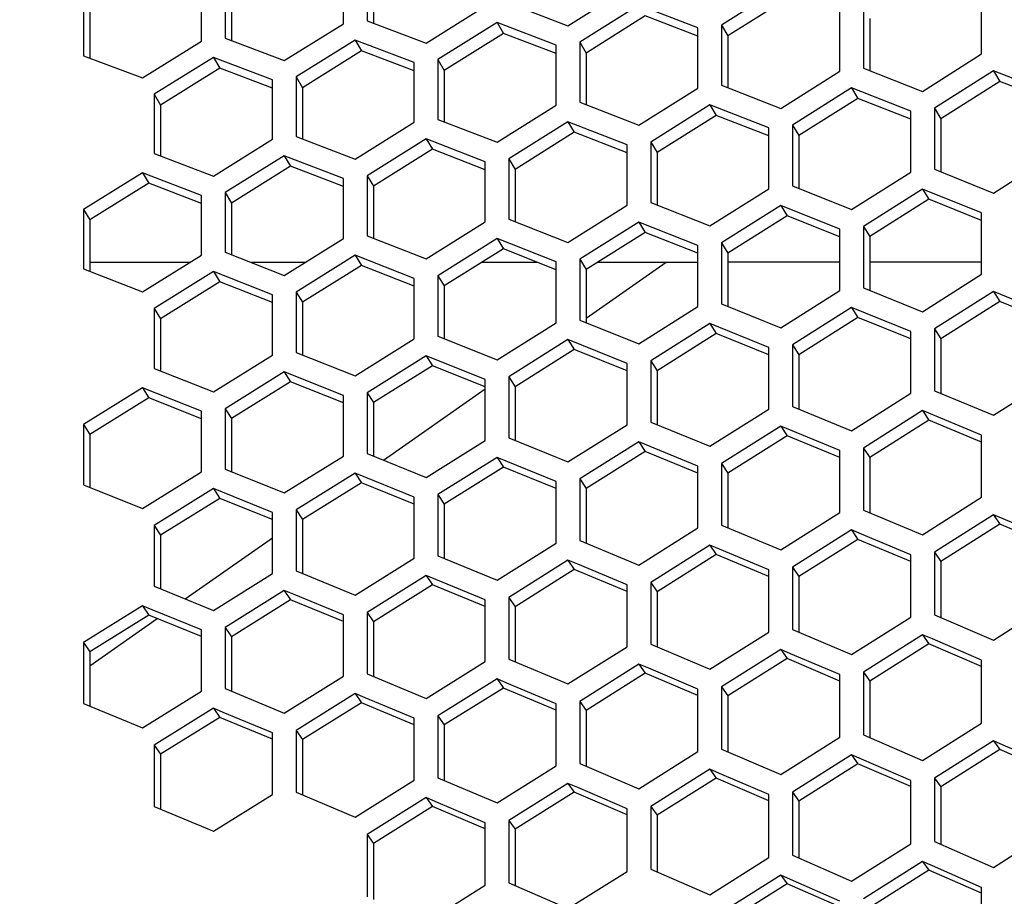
# Model space of a CAD drawing. Header units: millimetres. Extents: x 0 to 420, y 0 to 297.
# Tile 250 of 256: x 237.98 to 242, y 228.13 to 231.71. Entities that reach past the tile are written whole.
import ezdxf

# ---------------------------------------------------------------- set-up
doc = ezdxf.new("R2010")
doc.units = ezdxf.units.MM
doc.header["$LTSCALE"] = 23.1
doc.layers.get('0').update_dxf_attribs({"linetype": 'CONTINUOUS'})
doc.layers.add('DIM_PILOTEES', color=7, linetype='CONTINUOUS')
doc.styles.add('TEXTSTYLE_2', font='txt', dxfattribs={"width": 0.97619})
doc.styles.add('TEXTSTYLE_3', font='txt', dxfattribs={"width": 1.071429})
doc.styles.add('TEXTSTYLE_6', font='txt', dxfattribs={"width": 1.178571})
doc.dimstyles.new('DIMSTYLE_1', dxfattribs={"dimtxt": 2.5, "dimasz": 0.1875, "dimexe": 0.125, "dimexo": 0.0625, "dimgap": 1.25, "dimtad": 0, "dimtih": 1, "dimtoh": 1, "dimdsep": 46, "dimtxsty": 'TEXTSTYLE_2', "dimblk": '_FILLED', "dimblk1": '_FILLED', "dimblk2": '_FILLED', "dimcen": 0.09, "dimazin": 2, "dimtfac": 1, "dimtofl": 0, "dimtmove": 0, "dimatfit": 3, "dimldrblk": '_FILLED', "dimfxl": 1, "dimtolj": 1, "dimarcsym": 0})
doc.dimstyles.new('DIMSTYLE_2', dxfattribs={"dimtxt": 2.5, "dimasz": 0.1875, "dimexe": 0.125, "dimexo": 0.0625, "dimgap": 1.25, "dimtad": 0, "dimtih": 1, "dimtoh": 1, "dimdsep": 46, "dimtxsty": 'TEXTSTYLE_3', "dimblk": '_FILLED', "dimblk1": '_FILLED', "dimblk2": '_FILLED', "dimcen": 0.09, "dimazin": 2, "dimtfac": 1, "dimtofl": 0, "dimtmove": 0, "dimatfit": 3, "dimldrblk": '_FILLED', "dimfxl": 1, "dimtolj": 1, "dimarcsym": 0})
doc.dimstyles.new('DIMSTYLE_5', dxfattribs={"dimtxt": 2.5, "dimasz": 0.1875, "dimexe": 0.125, "dimexo": 0.0625, "dimgap": 1.25, "dimtad": 0, "dimtih": 1, "dimtoh": 1, "dimdsep": 46, "dimtxsty": 'TEXTSTYLE_6', "dimblk": '_FILLED', "dimblk1": '_FILLED', "dimblk2": '_FILLED', "dimcen": 0.09, "dimazin": 2, "dimtfac": 1, "dimtofl": 0, "dimtmove": 0, "dimatfit": 3, "dimldrblk": '_FILLED', "dimfxl": 1, "dimtolj": 1, "dimarcsym": 0})

# ---------------------------------------------------------------- blocks, each defined once
blk = doc.blocks.new('_FILLED')
at = {"color": 0, "linetype": 'BYBLOCK'}
blk.add_solid([(0, 0), (-1, 0.167), (-1, -0.167)], dxfattribs=at)
blk = doc.blocks.new('*D0')
at = {"layer": 'DIM_PILOTEES', "color": 2, "linetype": 'CONTINUOUS'}
for p, q in [((218.8808, 254.2086), (215.0951, 254.2086)), ((215.2201, 254.2086), (215.2201, 191.7537)), ((273.8528, 254.2086), (218.8808, 254.2086)), ((215.2201, 129.4471), (215.2201, 186.7537)), ((218.8808, 129.4471), (215.0951, 129.4471)), ((273.8782, 129.4471), (218.8808, 129.4471))]:
    blk.add_line(p, q, dxfattribs=at)
at = {"layer": 'DIM_PILOTEES', "color": 2, "linetype": 'CONTINUOUS', "xscale": 0.1875, "yscale": 0.1875, "zscale": 0.1875}
for p, rotation in [((215.2201, 254.2086), 90), ((215.2201, 129.4471), 270)]:
    blk.add_blockref('_FILLED', p, dxfattribs=dict(at, rotation=rotation))
at = {"layer": 'DIM_PILOTEES', "color": 2, "linetype": 'CONTINUOUS', "insert": (215.2201, 190.5037), "char_height": 2.5, "width": 10.982143, "attachment_point": 2, "line_spacing_factor": 0.9, "style": 'TEXTSTYLE_2'}
blk.add_mtext('{\\ftxt;\\W0.0001;\\H0.0001;\\~}{\\ftxt;\\W2.9285714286;\\H2.5; }{\\ftxt;\\W0.0001;\\H0.0001;\\~}', dxfattribs=at)
blk = doc.blocks.new('*D1')
at = {"layer": 'DIM_PILOTEES', "color": 2, "linetype": 'CONTINUOUS'}
for p, q in [((226.3883, 264.6125), (226.3883, 265.9875)), ((243.2945, 264.6125), (243.2945, 265.9875)), ((226.3883, 265.8625), (225.8883, 265.8625)), ((243.2945, 265.8625), (243.7945, 265.8625)), ((226.3883, 206.2157), (226.3883, 264.6125)), ((243.2945, 226.5584), (243.2945, 264.6125))]:
    blk.add_line(p, q, dxfattribs=at)
at = {"layer": 'DIM_PILOTEES', "color": 2, "linetype": 'CONTINUOUS', "xscale": 0.1875, "yscale": 0.1875, "zscale": 0.1875}
blk.add_blockref('_FILLED', (226.3883, 265.8625), dxfattribs=at)
at = {"layer": 'DIM_PILOTEES', "color": 2, "linetype": 'CONTINUOUS', "xscale": 0.1875, "yscale": 0.1875, "zscale": 0.1875, "rotation": 180}
blk.add_blockref('_FILLED', (243.2945, 265.8625), dxfattribs=at)
at = {"layer": 'DIM_PILOTEES', "color": 2, "linetype": 'CONTINUOUS', "insert": (235.5503, 267.1125), "char_height": 2.5, "width": 8.035714, "attachment_point": 2, "line_spacing_factor": 0.9, "style": 'TEXTSTYLE_3'}
blk.add_mtext('{\\ftxt;\\W0.0001;\\H0.0001;\\~}{\\ftxt;\\W2.1428571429;\\H2.5; }{\\ftxt;\\W0.0001;\\H0.0001;\\~}', dxfattribs=at)
blk = doc.blocks.new('*D8')
at = {"layer": 'DIM_PILOTEES', "color": 2, "linetype": 'CONTINUOUS'}
for p, q in [((226.3883, 276.7141), (226.3883, 278.0891)), ((276.2211, 276.7141), (276.2211, 278.0891)), ((226.3883, 277.9641), (248.9616, 277.9641)), ((276.2211, 277.9641), (257.3545, 277.9641)), ((226.3883, 206.2157), (226.3883, 276.7141)), ((276.2211, 241.6204), (276.2211, 276.7141))]:
    blk.add_line(p, q, dxfattribs=at)
at = {"layer": 'DIM_PILOTEES', "color": 2, "linetype": 'CONTINUOUS', "xscale": 0.1875, "yscale": 0.1875, "zscale": 0.1875, "rotation": 180}
blk.add_blockref('_FILLED', (226.3883, 277.9641), dxfattribs=at)
at = {"layer": 'DIM_PILOTEES', "color": 2, "linetype": 'CONTINUOUS', "xscale": 0.1875, "yscale": 0.1875, "zscale": 0.1875}
blk.add_blockref('_FILLED', (276.2211, 277.9641), dxfattribs=at)
at = {"layer": 'DIM_PILOTEES', "color": 2, "linetype": 'CONTINUOUS', "insert": (253.158, 279.2141), "char_height": 2.5, "width": 8.839286, "attachment_point": 2, "line_spacing_factor": 0.9, "style": 'TEXTSTYLE_6'}
blk.add_mtext('{\\ftxt;\\W0.0001;\\H0.0001;\\~}{\\ftxt;\\W2.3571428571;\\H2.5; }{\\ftxt;\\W0.0001;\\H0.0001;\\~}', dxfattribs=at)

msp = doc.modelspace()

# ---------------------------------------------------------------- linework, layer by layer
at = {"color": 3, "linetype": 'CONTINUOUS'}
for p, q in [((239.3985, 231.9505), (239.3985, 231.7086)), ((239.3019, 231.6967), (239.3019, 231.9384)), ((238.7224, 231.6251), (238.7224, 231.8658)), ((238.819, 231.8779), (238.819, 231.637)), ((240.2196, 231.6879), (240.461, 231.8397)), ((241.0889, 231.8436), (240.8474, 231.6912)), ((238.2394, 231.8054), (238.2394, 231.5655)), ((241.9099, 231.5729), (241.9099, 231.8209)), ((239.64, 231.6169), (239.8815, 231.7682)), ((239.9781, 231.7801), (240.2196, 231.6879)), ((240.5093, 231.7724), (240.2679, 231.6205)), ((240.7508, 231.6794), (240.5093, 231.7724)), ((241.3304, 231.5032), (241.3304, 231.7502)), ((241.427, 231.7619), (241.427, 231.5148)), ((239.3985, 231.7086), (239.64, 231.6169)), ((239.9298, 231.7011), (239.6883, 231.5498)), ((240.1713, 231.6087), (239.9298, 231.7011)), ((239.0604, 231.5459), (239.3019, 231.6967)), ((240.7508, 231.4335), (240.7508, 231.6794)), ((240.8474, 231.6912), (240.8474, 231.4451)), ((238.4809, 231.4748), (238.7224, 231.6251)), ((238.819, 231.637), (239.0604, 231.5459)), ((239.3502, 231.6299), (239.1087, 231.479)), ((239.5917, 231.538), (239.3502, 231.6299)), ((240.2679, 231.6205), (240.2679, 231.3754)), ((240.1713, 231.3638), (240.1713, 231.6087)), ((238.2394, 231.5655), (238.4809, 231.4748)), ((238.7707, 231.5587), (238.5292, 231.4083)), ((239.0121, 231.4672), (238.7707, 231.5587)), ((239.6883, 231.5498), (239.6883, 231.3057)), ((241.6684, 231.4197), (241.9099, 231.5729)), ((239.5917, 231.2941), (239.5917, 231.538)), ((241.0889, 231.3505), (241.3304, 231.5032)), ((241.427, 231.5148), (241.6684, 231.4197)), ((241.9582, 231.5041), (241.7167, 231.3509)), ((242.1997, 231.4083), (241.9582, 231.5041)), ((239.0121, 231.2244), (239.0121, 231.4672)), ((239.1087, 231.479), (239.1087, 231.236)), ((240.5093, 231.2813), (240.7508, 231.4335)), ((240.8474, 231.4451), (241.0889, 231.3505)), ((241.3787, 231.4347), (241.1372, 231.282)), ((241.6201, 231.3394), (241.3787, 231.4347)), ((238.5292, 231.4083), (238.5292, 231.1663)), ((239.9298, 231.2121), (240.1713, 231.3638)), ((240.2679, 231.3754), (240.5093, 231.2813)), ((240.7991, 231.3653), (240.5576, 231.2131)), ((241.0406, 231.2705), (240.7991, 231.3653)), ((241.6201, 231.0903), (241.6201, 231.3394)), ((241.7167, 231.3509), (241.7167, 231.1016)), ((239.6883, 231.3057), (239.9298, 231.2121)), ((239.3502, 231.143), (239.5917, 231.2941)), ((240.2196, 231.2959), (239.9781, 231.1442)), ((240.461, 231.2016), (240.2196, 231.2959)), ((241.0406, 231.0224), (241.0406, 231.2705)), ((241.1372, 231.282), (241.1372, 231.0337)), ((238.7707, 231.0738), (239.0121, 231.2244)), ((239.1087, 231.236), (239.3502, 231.143)), ((239.64, 231.2265), (239.3985, 231.0753)), ((239.8815, 231.1327), (239.64, 231.2265)), ((240.461, 230.9546), (240.461, 231.2016)), ((240.5576, 231.2131), (240.5576, 230.9659)), ((238.5292, 231.1663), (238.7707, 231.0738)), ((239.0604, 231.1571), (238.819, 231.0065)), ((239.3019, 231.0639), (239.0604, 231.1571)), ((239.9781, 231.1442), (239.9781, 230.898)), ((241.9582, 231.0047), (242.1997, 231.1581)), ((239.8815, 230.8867), (239.8815, 231.1327)), ((241.7167, 231.1016), (241.9582, 231.0047)), ((238.4809, 231.0877), (238.2394, 230.9376)), ((238.7224, 230.995), (238.4809, 231.0877)), ((239.3019, 230.8188), (239.3019, 231.0639)), ((239.3985, 231.0753), (239.3985, 230.8302)), ((241.3787, 230.9373), (241.6201, 231.0903)), ((240.7991, 230.87), (241.0406, 231.0224)), ((241.1372, 231.0337), (241.3787, 230.9373)), ((241.6684, 231.021), (241.427, 230.868)), ((241.9099, 230.9239), (241.6684, 231.021)), ((238.7224, 230.751), (238.7224, 230.995)), ((238.819, 231.0065), (238.819, 230.7623)), ((238.2394, 230.9376), (238.2394, 230.6944)), ((240.2196, 230.8026), (240.461, 230.9546)), ((240.5576, 230.9659), (240.7991, 230.87)), ((241.0889, 230.9534), (240.8474, 230.801)), ((241.3304, 230.8568), (241.0889, 230.9534)), ((239.9781, 230.898), (240.2196, 230.8026)), ((241.9099, 230.6726), (241.9099, 230.9239)), ((239.64, 230.7353), (239.8815, 230.8867)), ((240.5093, 230.8859), (240.2679, 230.7339)), ((240.7508, 230.7898), (240.5093, 230.8859)), ((241.3304, 230.6066), (241.3304, 230.8568)), ((241.427, 230.868), (241.427, 230.6176)), ((239.0604, 230.668), (239.3019, 230.8188)), ((239.3985, 230.8302), (239.64, 230.7353)), ((239.9298, 230.8184), (239.6883, 230.6669)), ((240.1713, 230.7228), (239.9298, 230.8184)), ((240.7508, 230.5406), (240.7508, 230.7898)), ((240.8474, 230.801), (240.8474, 230.5516)), ((238.4809, 230.6006), (238.7224, 230.751)), ((238.819, 230.7623), (239.0604, 230.668)), ((239.3502, 230.7508), (239.1087, 230.5999)), ((239.5917, 230.6557), (239.3502, 230.7508)), ((240.1713, 230.4746), (240.1713, 230.7228)), ((240.2679, 230.7339), (240.2679, 230.4856)), ((238.2394, 230.6944), (238.4809, 230.6006)), ((238.7707, 230.6833), (238.5292, 230.5328)), ((239.0121, 230.5887), (238.7707, 230.6833)), ((239.5917, 230.4086), (239.5917, 230.6557)), ((239.6883, 230.6669), (239.6883, 230.4196)), ((241.6684, 230.5194), (241.9099, 230.6726)), ((241.427, 230.6176), (241.6684, 230.5194)), ((239.0121, 230.3426), (239.0121, 230.5887)), ((239.1087, 230.5999), (239.1087, 230.3536)), ((241.0889, 230.4539), (241.3304, 230.6066)), ((241.9582, 230.6026), (241.7167, 230.4493)), ((242.1997, 230.5036), (241.9582, 230.6026)), ((240.5093, 230.3884), (240.7508, 230.5406)), ((240.8474, 230.5516), (241.0889, 230.4539)), ((241.3787, 230.5369), (241.1372, 230.3841)), ((241.6201, 230.4384), (241.3787, 230.5369)), ((238.5292, 230.5328), (238.5292, 230.2876)), ((239.9298, 230.323), (240.1713, 230.4746)), ((240.2679, 230.4856), (240.5093, 230.3884)), ((240.7991, 230.4712), (240.5576, 230.3189)), ((241.0406, 230.3733), (240.7991, 230.4712)), ((239.6883, 230.4196), (239.9298, 230.323)), ((241.6201, 230.1861), (241.6201, 230.4384)), ((241.7167, 230.4493), (241.7167, 230.1968)), ((239.3502, 230.2575), (239.5917, 230.4086)), ((240.2196, 230.4055), (239.9781, 230.2538)), ((240.461, 230.3081), (240.2196, 230.4055)), ((241.0406, 230.122), (241.0406, 230.3733)), ((241.1372, 230.3841), (241.1372, 230.1327)), ((238.7707, 230.192), (239.0121, 230.3426)), ((239.1087, 230.3536), (239.3502, 230.2575)), ((239.64, 230.3398), (239.3985, 230.1886)), ((239.8815, 230.2429), (239.64, 230.3398)), ((240.461, 230.0579), (240.461, 230.3081)), ((240.5576, 230.3189), (240.5576, 230.0686)), ((238.5292, 230.2876), (238.7707, 230.192)), ((239.0604, 230.2741), (238.819, 230.1234)), ((239.3019, 230.1777), (239.0604, 230.2741)), ((239.9781, 230.2538), (239.9781, 230.0045)), ((239.8815, 229.9938), (239.8815, 230.2429)), ((241.9582, 230.0968), (242.1997, 230.2503)), ((238.4809, 230.2084), (238.2394, 230.0583)), ((238.7224, 230.1126), (238.4809, 230.2084)), ((239.3019, 229.9296), (239.3019, 230.1777)), ((239.3985, 230.1886), (239.3985, 229.9403)), ((241.3787, 230.0332), (241.6201, 230.1861)), ((241.7167, 230.1968), (241.9582, 230.0968)), ((241.1372, 230.1327), (241.3787, 230.0332)), ((238.7224, 229.8655), (238.7224, 230.1126)), ((238.819, 230.1234), (238.819, 229.8762)), ((240.7991, 229.9696), (241.0406, 230.122)), ((241.6684, 230.1156), (241.427, 229.9626)), ((241.9099, 230.0154), (241.6684, 230.1156)), ((238.2394, 230.0583), (238.2394, 229.8121)), ((240.2196, 229.906), (240.461, 230.0579)), ((240.5576, 230.0686), (240.7991, 229.9696)), ((241.0889, 230.0518), (240.8474, 229.8993)), ((241.3304, 229.9521), (241.0889, 230.0518)), ((241.9099, 229.7611), (241.9099, 230.0154)), ((239.64, 229.8424), (239.8815, 229.9938)), ((239.9781, 230.0045), (240.2196, 229.906)), ((240.5093, 229.988), (240.2679, 229.836)), ((240.7508, 229.8888), (240.5093, 229.988)), ((239.3985, 229.9403), (239.64, 229.8424)), ((241.3304, 229.6988), (241.3304, 229.9521)), ((241.427, 229.9626), (241.427, 229.7092)), ((239.0604, 229.7788), (239.3019, 229.9296)), ((239.9298, 229.9242), (239.6883, 229.7727)), ((240.1713, 229.8255), (239.9298, 229.9242)), ((240.8474, 229.8993), (240.8474, 229.6469)), ((238.4809, 229.7152), (238.7224, 229.8655)), ((238.819, 229.8762), (239.0604, 229.7788)), ((239.3502, 229.8604), (239.1087, 229.7095)), ((239.5917, 229.7622), (239.3502, 229.8604)), ((240.7508, 229.6366), (240.7508, 229.8888)), ((238.2394, 229.8121), (238.4809, 229.7152)), ((240.1713, 229.5743), (240.1713, 229.8255)), ((240.2679, 229.836), (240.2679, 229.5847)), ((238.7707, 229.7965), (238.5292, 229.6462)), ((239.0121, 229.6989), (238.7707, 229.7965)), ((239.6883, 229.7727), (239.6883, 229.5225)), ((239.5917, 229.5121), (239.5917, 229.7622)), ((241.6684, 229.6079), (241.9099, 229.7611)), ((239.0121, 229.4498), (239.0121, 229.6989)), ((239.1087, 229.7095), (239.1087, 229.4602)), ((241.0889, 229.5462), (241.3304, 229.6988)), ((241.427, 229.7092), (241.6684, 229.6079)), ((241.9582, 229.6898), (241.7167, 229.5365)), ((241.9985, 229.6728), (241.9582, 229.6898)), ((242.1997, 229.5877), (241.9985, 229.6728)), ((238.5292, 229.6462), (238.5292, 229.398)), ((240.5093, 229.4844), (240.7508, 229.6366)), ((240.8474, 229.6469), (241.0889, 229.5462)), ((241.3787, 229.6278), (241.1372, 229.4751)), ((241.4189, 229.611), (241.3787, 229.6278)), ((241.6201, 229.5263), (241.4189, 229.611)), ((239.9298, 229.4227), (240.1713, 229.5743)), ((240.2679, 229.5847), (240.5093, 229.4844)), ((240.7991, 229.5659), (240.5576, 229.4137)), ((240.8394, 229.5491), (240.7991, 229.5659)), ((241.0406, 229.4649), (240.8394, 229.5491)), ((241.7167, 229.5365), (241.7167, 229.2811)), ((239.3502, 229.361), (239.5917, 229.5121)), ((239.6883, 229.5225), (239.9298, 229.4227)), ((240.2196, 229.504), (239.9781, 229.3523)), ((240.2598, 229.4873), (240.2196, 229.504)), ((241.6201, 229.2711), (241.6201, 229.5263)), ((238.7707, 229.2993), (239.0121, 229.4498)), ((239.1087, 229.4602), (239.3502, 229.361)), ((240.461, 229.4035), (240.2598, 229.4873)), ((241.0406, 229.2107), (241.0406, 229.4649)), ((241.1372, 229.4751), (241.1372, 229.2208)), ((239.64, 229.442), (239.3985, 229.2909)), ((239.6803, 229.4254), (239.64, 229.442)), ((239.8815, 229.3421), (239.6803, 229.4254)), ((240.5576, 229.4137), (240.5576, 229.1604)), ((238.5292, 229.398), (238.7707, 229.2993)), ((239.0604, 229.3801), (238.819, 229.2295)), ((239.1007, 229.3636), (239.0604, 229.3801)), ((240.461, 229.1504), (240.461, 229.4035)), ((239.3019, 229.2807), (239.1007, 229.3636)), ((239.8815, 229.09), (239.8815, 229.3421)), ((239.9781, 229.3523), (239.9781, 229.1001)), ((241.9582, 229.178), (242.1997, 229.3314)), ((238.4809, 229.3182), (238.2394, 229.1681)), ((238.5211, 229.3017), (238.4809, 229.3182)), ((238.7224, 229.2193), (238.5211, 229.3017)), ((239.3985, 229.2909), (239.3985, 229.0397)), ((239.3019, 229.0297), (239.3019, 229.2807)), ((241.3787, 229.1182), (241.6201, 229.2711)), ((241.7167, 229.2811), (241.9582, 229.178)), ((238.7224, 228.9693), (238.7224, 229.2193)), ((238.819, 229.2295), (238.819, 228.9794)), ((240.7991, 229.0584), (241.0406, 229.2107)), ((241.1372, 229.2208), (241.3787, 229.1182)), ((238.2394, 229.1681), (238.2394, 228.919)), ((241.6684, 229.1993), (241.427, 229.0465)), ((241.7087, 229.1822), (241.6684, 229.1993)), ((241.9099, 229.096), (241.7087, 229.1822)), ((240.2196, 228.9986), (240.461, 229.1504)), ((240.5576, 229.1604), (240.7991, 229.0584)), ((241.0889, 229.1393), (240.8474, 228.9869)), ((241.1291, 229.1222), (241.0889, 229.1393)), ((239.64, 228.9387), (239.8815, 229.09)), ((239.9781, 229.1001), (240.2196, 228.9986)), ((241.3304, 229.0365), (241.1291, 229.1222)), ((241.9099, 228.8388), (241.9099, 229.096)), ((240.5093, 229.0793), (240.2679, 228.9274)), ((240.5496, 229.0623), (240.5093, 229.0793)), ((240.7508, 228.977), (240.5496, 229.0623)), ((241.427, 229.0465), (241.427, 228.7901)), ((239.0604, 228.8789), (239.3019, 229.0297)), ((239.3985, 229.0397), (239.64, 228.9387)), ((239.9298, 229.0192), (239.6883, 228.8679)), ((239.97, 229.0023), (239.9298, 229.0192)), ((241.3304, 228.7804), (241.3304, 229.0365)), ((238.4809, 228.8191), (238.7224, 228.9693)), ((238.819, 228.9794), (239.0604, 228.8789)), ((240.1713, 228.9175), (239.97, 229.0023)), ((240.7508, 228.7219), (240.7508, 228.977)), ((240.8474, 228.9869), (240.8474, 228.7317)), ((239.3502, 228.9592), (239.1087, 228.8084)), ((239.3905, 228.9424), (239.3502, 228.9592)), ((239.5917, 228.858), (239.3905, 228.9424)), ((240.2679, 228.9274), (240.2679, 228.6732)), ((238.2394, 228.919), (238.4809, 228.8191)), ((238.7707, 228.8992), (238.5292, 228.7489)), ((238.8109, 228.8824), (238.7707, 228.8992)), ((240.1713, 228.6635), (240.1713, 228.9175)), ((239.0121, 228.7985), (238.8109, 228.8824)), ((239.5917, 228.6051), (239.5917, 228.858)), ((239.6883, 228.8679), (239.6883, 228.6148)), ((239.1087, 228.8084), (239.1087, 228.5564)), ((241.6684, 228.6858), (241.9099, 228.8388)), ((239.0121, 228.5466), (239.0121, 228.7985)), ((241.0889, 228.6279), (241.3304, 228.7804)), ((241.427, 228.7901), (241.6684, 228.6858)), ((241.9582, 228.7664), (241.7167, 228.6133)), ((241.9985, 228.7489), (241.9582, 228.7664)), ((238.5292, 228.7489), (238.5292, 228.4979)), ((240.8474, 228.7317), (241.0889, 228.6279)), ((242.1997, 228.6613), (241.9985, 228.7489)), ((240.5093, 228.57), (240.7508, 228.7219)), ((241.3787, 228.7082), (241.1372, 228.5557)), ((241.4189, 228.6909), (241.3787, 228.7082)), ((241.6201, 228.6037), (241.4189, 228.6909)), ((239.9298, 228.5121), (240.1713, 228.6635)), ((240.2679, 228.6732), (240.5093, 228.57)), ((240.7991, 228.6501), (240.5576, 228.4981)), ((240.8394, 228.6328), (240.7991, 228.6501)), ((239.3502, 228.4542), (239.5917, 228.6051)), ((239.6883, 228.6148), (239.9298, 228.5121)), ((241.0406, 228.5461), (240.8394, 228.6328)), ((241.6201, 228.3457), (241.6201, 228.6037)), ((241.7167, 228.6133), (241.7167, 228.3551)), ((240.2196, 228.592), (239.9781, 228.4405)), ((240.2598, 228.5748), (240.2196, 228.592)), ((240.461, 228.4885), (240.2598, 228.5748)), ((238.7707, 228.3962), (239.0121, 228.5466)), ((239.1087, 228.5564), (239.3502, 228.4542)), ((239.64, 228.5339), (239.3985, 228.3829)), ((239.6803, 228.5168), (239.64, 228.5339)), ((241.0406, 228.2891), (241.0406, 228.5461)), ((241.1372, 228.5557), (241.1372, 228.2986)), ((238.5292, 228.4979), (238.7707, 228.3962)), ((239.8815, 228.4309), (239.6803, 228.5168)), ((240.461, 228.2326), (240.461, 228.4885)), ((240.5576, 228.4981), (240.5576, 228.242)), ((239.8815, 228.1761), (239.8815, 228.4309)), ((239.9781, 228.4405), (239.9781, 228.1855)), ((241.9582, 228.249), (242.1997, 228.4022)), ((239.3985, 228.3829), (239.3985, 228.129)), ((241.3787, 228.193), (241.6201, 228.3457)), ((241.7167, 228.3551), (241.9582, 228.249)), ((240.7991, 228.137), (241.0406, 228.2891)), ((241.1372, 228.2986), (241.3787, 228.193)), ((240.5576, 228.242), (240.7991, 228.137)), ((241.6684, 228.2728), (241.427, 228.1201)), ((241.7087, 228.2551), (241.6684, 228.2728)), ((241.9099, 228.1665), (241.7087, 228.2551)), ((240.2196, 228.081), (240.461, 228.2326)), ((241.0889, 228.2166), (240.8474, 228.0645)), ((241.1291, 228.199), (241.0889, 228.2166)), ((239.64, 228.025), (239.8815, 228.1761)), ((239.9781, 228.1855), (240.2196, 228.081)), ((241.3304, 228.1109), (241.1291, 228.199)), ((241.9099, 227.9066), (241.9099, 228.1665))]:
    msp.add_line(p, q, dxfattribs=at)
at = {"color": 7, "linetype": 'CONTINUOUS'}
for p, q in [((239.4244, 231.9054), (239.4244, 231.6988)), ((238.8448, 231.8328), (238.8448, 231.6273)), ((241.1148, 231.7993), (240.8733, 231.6472)), ((238.2653, 231.7602), (238.2653, 231.5558)), ((239.9298, 231.7011), (239.9557, 231.6568)), ((240.5352, 231.7281), (240.2937, 231.5765)), ((240.7508, 231.6454), (240.5352, 231.7281)), ((241.4528, 231.7179), (241.4528, 231.5046)), ((240.8474, 231.6912), (240.8733, 231.6472)), ((239.3502, 231.6299), (239.3761, 231.5856)), ((239.9557, 231.6568), (239.7142, 231.5058)), ((240.1713, 231.5746), (239.9557, 231.6568)), ((240.2679, 231.6205), (240.2937, 231.5765)), ((240.8733, 231.6472), (240.8733, 231.435)), ((239.3761, 231.5856), (239.1346, 231.435)), ((239.5917, 231.5038), (239.3761, 231.5856)), ((238.7707, 231.5587), (238.7965, 231.5144)), ((239.6883, 231.5498), (239.7142, 231.5058)), ((240.2937, 231.5765), (240.2937, 231.3653)), ((238.7965, 231.5144), (238.5551, 231.3643)), ((239.0121, 231.433), (238.7965, 231.5144)), ((239.7142, 231.5058), (239.7142, 231.2957)), ((241.9582, 231.5041), (241.9841, 231.4609)), ((239.1087, 231.479), (239.1346, 231.435)), ((241.9841, 231.4609), (241.7426, 231.308)), ((242.1997, 231.3757), (241.9841, 231.4609)), ((239.1346, 231.435), (239.1346, 231.226)), ((241.3787, 231.4347), (241.4045, 231.3915)), ((238.5292, 231.4083), (238.5551, 231.3643)), ((241.4045, 231.3915), (241.1631, 231.2391)), ((241.6201, 231.3068), (241.4045, 231.3915)), ((238.5551, 231.3643), (238.5551, 231.1564)), ((240.7991, 231.3653), (240.825, 231.3221)), ((241.7167, 231.3509), (241.7426, 231.308)), ((240.825, 231.3221), (240.5835, 231.1703)), ((241.0406, 231.2378), (240.825, 231.3221)), ((241.7426, 231.308), (241.7426, 231.0912)), ((240.2196, 231.2959), (240.2454, 231.2527)), ((241.1372, 231.282), (241.1631, 231.2391)), ((239.64, 231.2265), (239.6659, 231.1833)), ((240.2454, 231.2527), (240.004, 231.1014)), ((240.461, 231.1689), (240.2454, 231.2527)), ((241.1631, 231.2391), (241.1631, 231.0234)), ((239.6659, 231.1833), (239.4244, 231.0325)), ((239.8815, 231.0999), (239.6659, 231.1833)), ((240.5576, 231.2131), (240.5835, 231.1703)), ((239.0604, 231.1571), (239.0863, 231.1139)), ((239.9781, 231.1442), (240.004, 231.1014)), ((240.5835, 231.1703), (240.5835, 230.9556)), ((239.0863, 231.1139), (238.8448, 230.9636)), ((239.3019, 231.031), (239.0863, 231.1139)), ((240.004, 231.1014), (240.004, 230.8878)), ((238.4809, 231.0877), (238.5068, 231.0445)), ((239.3985, 231.0753), (239.4244, 231.0325)), ((238.5068, 231.0445), (238.2653, 230.8947)), ((238.7224, 230.962), (238.5068, 231.0445)), ((239.4244, 231.0325), (239.4244, 230.82)), ((241.6684, 231.021), (241.6943, 230.979)), ((238.819, 231.0065), (238.8448, 230.9636)), ((241.6943, 230.979), (241.4528, 230.8263)), ((241.9099, 230.8926), (241.6943, 230.979)), ((238.2394, 230.9376), (238.2653, 230.8947)), ((238.8448, 230.9636), (238.8448, 230.7522)), ((241.0889, 230.9534), (241.1148, 230.9114)), ((241.1148, 230.9114), (240.8733, 230.7593)), ((241.3304, 230.8255), (241.1148, 230.9114)), ((238.2653, 230.8947), (238.2653, 230.6844)), ((240.5093, 230.8859), (240.5352, 230.8439)), ((241.427, 230.868), (241.4528, 230.8263)), ((239.9298, 230.8184), (239.9557, 230.7763)), ((240.5352, 230.8439), (240.2937, 230.6922)), ((240.7508, 230.7584), (240.5352, 230.8439)), ((241.4528, 230.8263), (241.4528, 230.6071)), ((239.9557, 230.7763), (239.7142, 230.6252)), ((240.1713, 230.6913), (239.9557, 230.7763)), ((240.8474, 230.801), (240.8733, 230.7593)), ((239.3502, 230.7508), (239.3761, 230.7088)), ((240.8733, 230.7593), (240.8733, 230.5412)), ((238.2653, 230.722), (238.6758, 230.722)), ((238.9224, 230.722), (239.1469, 230.722)), ((239.3761, 230.7088), (239.1346, 230.5582)), ((239.5917, 230.6242), (239.3761, 230.7088)), ((239.8688, 230.722), (240.0937, 230.722)), ((240.2679, 230.7339), (240.2937, 230.6922)), ((240.2937, 230.4928), (240.6211, 230.722)), ((240.3411, 230.722), (240.7508, 230.722)), ((241.3304, 230.722), (240.8733, 230.722)), ((241.9099, 230.722), (241.4528, 230.722)), ((238.7707, 230.6833), (238.7965, 230.6412)), ((239.6883, 230.6669), (239.7142, 230.6252)), ((240.2937, 230.6922), (240.2937, 230.4752)), ((238.7965, 230.6412), (238.5551, 230.4911)), ((239.0121, 230.5571), (238.7965, 230.6412)), ((239.7142, 230.6252), (239.7142, 230.4093)), ((239.1087, 230.5999), (239.1346, 230.5582)), ((241.9582, 230.6026), (241.9841, 230.5617)), ((239.1346, 230.5582), (239.1346, 230.3434)), ((241.3787, 230.5369), (241.4045, 230.496)), ((241.9841, 230.5617), (241.7426, 230.4087)), ((242.1997, 230.4736), (241.9841, 230.5617)), ((238.5292, 230.5328), (238.5551, 230.4911)), ((241.4045, 230.496), (241.1631, 230.3436)), ((241.6201, 230.4084), (241.4045, 230.496)), ((238.5551, 230.4911), (238.5551, 230.2774)), ((240.7991, 230.4712), (240.825, 230.4303)), ((240.825, 230.4303), (240.5835, 230.2784)), ((241.0406, 230.3432), (240.825, 230.4303)), ((241.7167, 230.4493), (241.7426, 230.4087)), ((240.2196, 230.4055), (240.2454, 230.3646)), ((241.1372, 230.3841), (241.1631, 230.3436)), ((241.7426, 230.4087), (241.7426, 230.1861)), ((239.64, 230.3398), (239.6659, 230.2989)), ((240.2454, 230.3646), (240.004, 230.2132)), ((240.461, 230.278), (240.2454, 230.3646)), ((241.1631, 230.3436), (241.1631, 230.1221)), ((239.6659, 230.2989), (239.4244, 230.1481)), ((239.8815, 230.2128), (239.6659, 230.2989)), ((240.5576, 230.3189), (240.5835, 230.2784)), ((239.0604, 230.2741), (239.0863, 230.2333)), ((239.9781, 230.2538), (240.004, 230.2132)), ((240.5835, 230.2784), (240.5835, 230.058)), ((239.0863, 230.2333), (238.8448, 230.0829)), ((239.3019, 230.1475), (239.0863, 230.2333)), ((240.004, 230.2132), (240.004, 229.9939)), ((238.4809, 230.2084), (238.5068, 230.1676)), ((239.3985, 230.1886), (239.4244, 230.1481)), ((239.4656, 229.9132), (239.8815, 230.2043)), ((238.5068, 230.1676), (238.2653, 230.0177)), ((238.7224, 230.0823), (238.5068, 230.1676)), ((239.4244, 230.1481), (239.4244, 229.9299)), ((238.819, 230.1234), (238.8448, 230.0829)), ((241.6684, 230.1156), (241.6943, 230.0759)), ((238.2394, 230.0583), (238.2653, 230.0177)), ((238.8448, 230.0829), (238.8448, 229.8658)), ((241.0889, 230.0518), (241.1148, 230.0121)), ((241.6943, 230.0759), (241.4528, 229.9233)), ((241.9099, 229.9867), (241.6943, 230.0759)), ((238.2653, 230.0177), (238.2653, 229.8017)), ((241.1148, 230.0121), (240.8733, 229.86)), ((241.3304, 229.9234), (241.1148, 230.0121)), ((240.5093, 229.988), (240.5352, 229.9483)), ((240.5352, 229.9483), (240.2937, 229.7967)), ((240.7508, 229.86), (240.5352, 229.9483)), ((241.427, 229.9626), (241.4528, 229.9233)), ((239.9298, 229.9242), (239.9557, 229.8845)), ((240.8474, 229.8993), (240.8733, 229.86)), ((241.4528, 229.9233), (241.4528, 229.6984)), ((239.3502, 229.8604), (239.3761, 229.8207)), ((239.9557, 229.8845), (239.7142, 229.7334)), ((240.1713, 229.7967), (239.9557, 229.8845)), ((240.8733, 229.86), (240.8733, 229.6362)), ((239.3761, 229.8207), (239.1346, 229.6701)), ((239.5917, 229.7333), (239.3761, 229.8207)), ((240.2679, 229.836), (240.2937, 229.7967)), ((238.7707, 229.7965), (238.7965, 229.7569)), ((239.6883, 229.7727), (239.7142, 229.7334)), ((240.2937, 229.7967), (240.2937, 229.574)), ((238.7965, 229.7569), (238.5551, 229.6068)), ((239.0121, 229.67), (238.7965, 229.7569)), ((239.7142, 229.7334), (239.7142, 229.5118)), ((239.1087, 229.7095), (239.1346, 229.6701)), ((241.9582, 229.6898), (241.9841, 229.6512)), ((239.1346, 229.6701), (239.1346, 229.4496)), ((241.9841, 229.6512), (241.7426, 229.4984)), ((242.1997, 229.5604), (241.9841, 229.6512)), ((238.5292, 229.6462), (238.5551, 229.6068)), ((241.3787, 229.6278), (241.4045, 229.5893)), ((238.5551, 229.6068), (238.5551, 229.3874)), ((238.6558, 229.3463), (239.0121, 229.5957)), ((241.4045, 229.5893), (241.1631, 229.437)), ((241.6201, 229.499), (241.4045, 229.5893)), ((240.7991, 229.5659), (240.825, 229.5274)), ((241.7167, 229.5365), (241.7426, 229.4984)), ((240.2196, 229.504), (240.2454, 229.4655)), ((240.825, 229.5274), (240.5835, 229.3755)), ((241.0406, 229.4375), (240.825, 229.5274)), ((241.7426, 229.4984), (241.7426, 229.2701)), ((240.2454, 229.4655), (240.004, 229.3141)), ((240.461, 229.3761), (240.2454, 229.4655)), ((241.1372, 229.4751), (241.1631, 229.437)), ((239.64, 229.442), (239.6659, 229.4035)), ((240.5576, 229.4137), (240.5835, 229.3755)), ((241.1631, 229.437), (241.1631, 229.2098)), ((239.0604, 229.3801), (239.0863, 229.3416)), ((239.6659, 229.4035), (239.4244, 229.2527)), ((239.8815, 229.3146), (239.6659, 229.4035)), ((240.5835, 229.3755), (240.5835, 229.1495)), ((239.0863, 229.3416), (238.8448, 229.1913)), ((239.3019, 229.2531), (239.0863, 229.3416)), ((239.9781, 229.3523), (240.004, 229.3141)), ((238.4809, 229.3182), (238.5068, 229.2797)), ((239.3985, 229.2909), (239.4244, 229.2527)), ((240.004, 229.3141), (240.004, 229.0892)), ((238.5068, 229.2797), (238.2653, 229.1299)), ((238.2653, 229.0729), (238.5408, 229.2658)), ((238.7224, 229.1917), (238.5068, 229.2797)), ((239.4244, 229.2527), (239.4244, 229.0289)), ((238.819, 229.2295), (238.8448, 229.1913)), ((238.2394, 229.1681), (238.2653, 229.1299)), ((238.8448, 229.1913), (238.8448, 228.9686)), ((241.6684, 229.1993), (241.6943, 229.162)), ((238.2653, 229.1299), (238.2653, 228.9083)), ((241.0889, 229.1393), (241.1148, 229.102)), ((241.6943, 229.162), (241.4528, 229.0094)), ((241.9099, 229.0701), (241.6943, 229.162)), ((241.1148, 229.102), (240.8733, 228.9499)), ((241.3304, 229.0105), (241.1148, 229.102)), ((240.5093, 229.0793), (240.5352, 229.0419)), ((241.427, 229.0465), (241.4528, 229.0094)), ((239.9298, 229.0192), (239.9557, 228.9819)), ((240.5352, 229.0419), (240.2937, 228.8904)), ((240.7508, 228.951), (240.5352, 229.0419)), ((241.3304, 229.0105), (241.321, 229.0145)), ((241.4528, 229.0094), (241.4528, 228.779)), ((239.9557, 228.9819), (239.7142, 228.8309)), ((240.1713, 228.8914), (239.9557, 228.9819)), ((240.8474, 228.9869), (240.8733, 228.9499)), ((239.3502, 228.9592), (239.3761, 228.9219)), ((240.2679, 228.9274), (240.2937, 228.8904)), ((240.8733, 228.9499), (240.8733, 228.7206)), ((238.7707, 228.8992), (238.7965, 228.8618)), ((239.3761, 228.9219), (239.1346, 228.7714)), ((239.5917, 228.8318), (239.3761, 228.9219)), ((240.2937, 228.8904), (240.2937, 228.6622)), ((238.7965, 228.8618), (238.5551, 228.7119)), ((239.0121, 228.7723), (238.7965, 228.8618)), ((239.6883, 228.8679), (239.7142, 228.8309)), ((239.1087, 228.8084), (239.1346, 228.7714)), ((239.7142, 228.8309), (239.7142, 228.6038)), ((239.1346, 228.7714), (239.1346, 228.5454)), ((241.9582, 228.7664), (241.9841, 228.7302)), ((238.5292, 228.7489), (238.5551, 228.7119)), ((241.9841, 228.7302), (241.7426, 228.5775)), ((242.1997, 228.6367), (241.9841, 228.7302)), ((238.5551, 228.7119), (238.5551, 228.487)), ((241.3787, 228.7082), (241.4045, 228.6721)), ((240.7991, 228.6501), (240.825, 228.614)), ((241.4045, 228.6721), (241.1631, 228.5199)), ((241.6201, 228.5791), (241.4045, 228.6721)), ((240.825, 228.614), (240.5835, 228.4623)), ((241.0406, 228.5214), (240.825, 228.614)), ((241.7167, 228.6133), (241.7426, 228.5775)), ((240.2196, 228.592), (240.2454, 228.5558)), ((241.6201, 228.5791), (241.6112, 228.583)), ((241.7426, 228.5775), (241.7426, 228.3438)), ((239.64, 228.5339), (239.6659, 228.4977)), ((240.2454, 228.5558), (240.004, 228.4047)), ((240.461, 228.4638), (240.2454, 228.5558)), ((241.1372, 228.5557), (241.1631, 228.5199)), ((239.6659, 228.4977), (239.4244, 228.3471)), ((239.8815, 228.4061), (239.6659, 228.4977)), ((240.5576, 228.4981), (240.5835, 228.4623)), ((241.1631, 228.5199), (241.1631, 228.2873)), ((240.5835, 228.4623), (240.5835, 228.2308)), ((239.8815, 228.4061), (239.8725, 228.4099)), ((239.9781, 228.4405), (240.004, 228.4047)), ((240.004, 228.4047), (240.004, 228.1743)), ((239.3985, 228.3829), (239.4244, 228.3471)), ((239.4244, 228.3471), (239.4244, 228.1179)), ((241.6684, 228.2728), (241.6943, 228.2378)), ((241.0889, 228.2166), (241.1148, 228.1816)), ((241.6943, 228.2378), (241.4528, 228.0855)), ((241.9099, 228.1433), (241.6943, 228.2378)), ((241.1148, 228.1816), (240.8733, 228.0298)), ((241.3304, 228.0876), (241.1148, 228.1816))]:
    msp.add_line(p, q, dxfattribs=at)

# ---------------------------------------------------------------- dimensions: what is measured, and where the dimension line sits
at = {"layer": 'DIM_PILOTEES', "color": 2, "linetype": 'CONTINUOUS'}
for base, p1, p2, angle, text, dimstyle, picture, middle in [((226.3883, 277.9641), (276.2211, 241.5579), (226.3883, 206.1532), 180, '{\\ftxt;\\W0.0001;\\H0.0001;\\~}{\\ftxt;\\W2.3571428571;\\H2.5; }{\\ftxt;\\W0.0001;\\H0.0001;\\~}', 'DIMSTYLE_5', '*D8', (250.2116, 276.7141)), ((226.3883, 265.8625), (243.2945, 226.4959), (226.3883, 206.1532), 180, '{\\ftxt;\\W0.0001;\\H0.0001;\\~}{\\ftxt;\\W2.1428571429;\\H2.5; }{\\ftxt;\\W0.0001;\\H0.0001;\\~}', 'DIMSTYLE_2', '*D1', (232.8717, 264.6125)), ((215.2201, 254.2086), (273.9407, 129.4471), (273.9153, 254.2086), 90, '{\\ftxt;\\W0.0001;\\H0.0001;\\~}{\\ftxt;\\W2.9285714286;\\H2.5; }{\\ftxt;\\W0.0001;\\H0.0001;\\~}', 'DIMSTYLE_1', '*D0', (211.5594, 188.0037))]:
    dim = msp.add_linear_dim(base=base, p1=p1, p2=p2, angle=angle, text=text, dimstyle=dimstyle, dxfattribs=at)
    dim.commit()
    dim.dimension.update_dxf_attribs({"geometry": picture, "text_midpoint": middle, "dimtype": 160})

doc.saveas('drawing.dxf')
